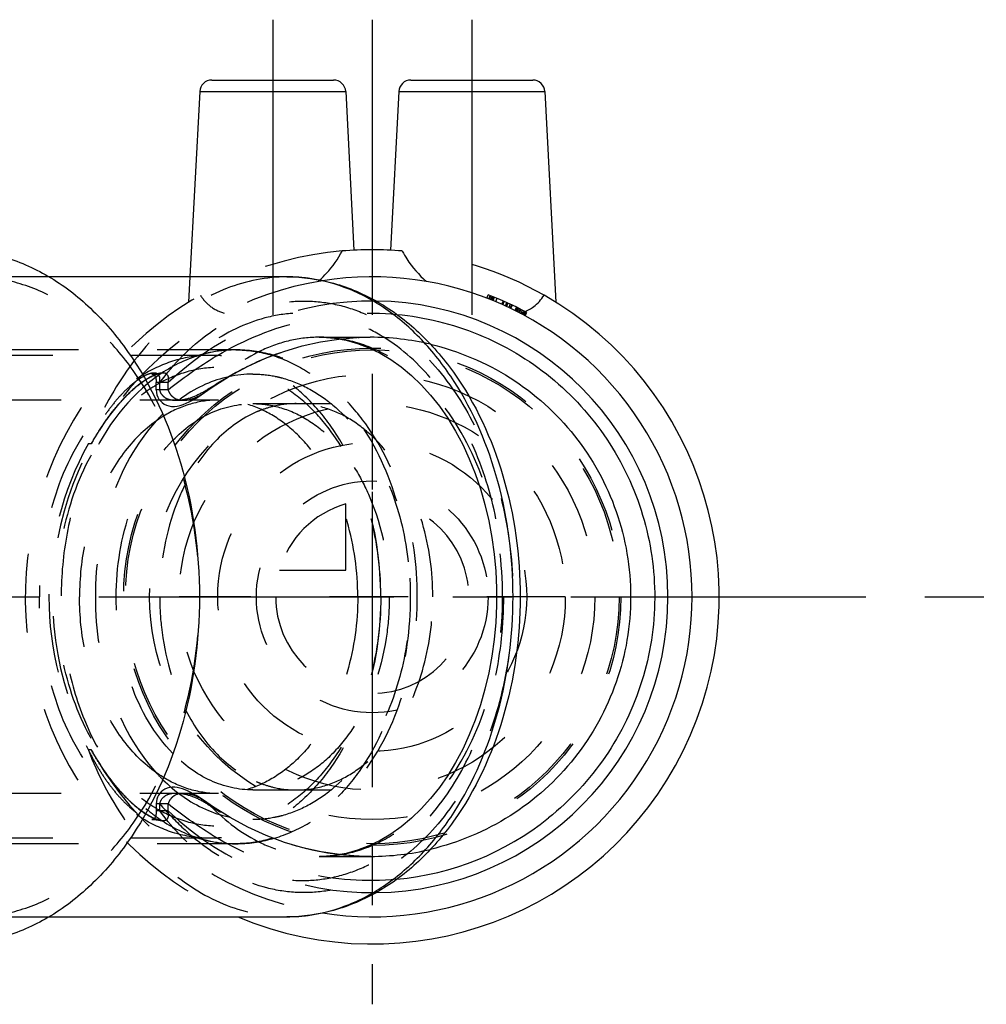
# Model space of a CAD drawing. Header units: millimetres. Extents: x 405 to 595, y 459 to 541.
# Tile 4 of 4: x 515 to 595, y 459 to 541. Entities that reach past the tile are written whole.
import ezdxf

# ---------------------------------------------------------------- set-up
doc = ezdxf.new("R2010")
doc.units = ezdxf.units.MM
doc.header["$LTSCALE"] = 65.185185
doc.linetypes.add('CENTER', pattern=[0.6, 0.375, -0.075, 0.075, -0.075])
doc.linetypes.add('HIDDEN', pattern=[0.2, 0.1, -0.1])
for name, color, linetype in [('FASEN', 7, 'CONTINUOUS'), ('KOERPER', 7, 'CONTINUOUS'), ('KONST.EL_MIT_GEO', 7, 'CONTINUOUS'), ('KURVEN', 7, 'CONTINUOUS'), ('L1', 7, 'CONTINUOUS')]:
    doc.layers.add(name, color=color, linetype=linetype)

msp = doc.modelspace()

# ---------------------------------------------------------------- linework, layer by layer
at = {"layer": 'FASEN', "color": 8, "linetype": 'HIDDEN'}
for points, knots in [([(531.113, 512.975), (530.184, 512.975), (528.284, 512.706), (525.587, 511.526), (523.124, 509.635), (520.188, 506.178), (517.641, 500.545), (516.971, 495.551), (516.971, 492.975)], [0, 0, 0, 0, 0.103456, 0.210669, 0.324498, 0.446432, 0.712953, 1, 1, 1, 1]), ([(545.255, 492.975), (545.255, 495.551), (544.584, 500.545), (542.037, 506.178), (539.101, 509.635), (536.638, 511.526), (533.942, 512.706), (532.041, 512.975), (531.113, 512.975)], [0, 0, 0, 0, 0.287047, 0.553568, 0.675502, 0.789331, 0.896544, 1, 1, 1, 1]), ([(545.255, 492.975), (545.255, 495.422), (544.617, 500.167), (542.198, 505.517), (539.409, 508.802), (537.07, 510.599), (534.506, 511.719), (531.82, 512.101), (529.134, 511.719), (526.57, 510.599), (524.231, 508.802), (521.441, 505.517), (519.022, 500.167), (518.385, 495.422), (518.385, 492.975)], [0, 0, 0, 0, 0.143524, 0.276784, 0.337751, 0.394665, 0.448272, 0.5, 0.551728, 0.605335, 0.662249, 0.723216, 0.856476, 1, 1, 1, 1]), ([(531.113, 472.975), (530.184, 472.975), (528.284, 473.244), (525.587, 474.424), (523.124, 476.315), (520.188, 479.772), (517.641, 485.405), (516.971, 490.399), (516.971, 492.975)], [0, 0, 0, 0, 0.103456, 0.210669, 0.324498, 0.446432, 0.712953, 1, 1, 1, 1]), ([(545.255, 492.975), (545.255, 490.528), (544.617, 485.783), (542.198, 480.433), (539.409, 477.148), (537.07, 475.351), (534.506, 474.231), (531.82, 473.849), (529.134, 474.231), (526.57, 475.351), (524.231, 477.148), (521.441, 480.433), (519.022, 485.783), (518.385, 490.528), (518.385, 492.975)], [0, 0, 0, 0, 0.143524, 0.276784, 0.337751, 0.394665, 0.448272, 0.5, 0.551728, 0.605335, 0.662249, 0.723216, 0.856476, 1, 1, 1, 1]), ([(545.255, 492.975), (545.255, 490.399), (544.584, 485.405), (542.037, 479.772), (539.101, 476.315), (536.638, 474.424), (533.942, 473.244), (532.041, 472.975), (531.113, 472.975)], [0, 0, 0, 0, 0.287047, 0.553568, 0.675502, 0.789331, 0.896544, 1, 1, 1, 1])]:
    msp.add_open_spline(points, degree=3, knots=knots, dxfattribs=at)
at = {"layer": 'KOERPER', "color": 2, "linetype": 'CENTER'}
for p, q in [((536.298, 540.775), (536.298, 512.509)), ((552.798, 540.775), (552.798, 512.51))]:
    msp.add_line(p, q, dxfattribs=at)
at = {"layer": 'KOERPER', "color": 8, "linetype": 'HIDDEN'}
for p, q in [((531.113, 512.975), (466.059, 512.975)), ((531.82, 509.275), (465.352, 509.275)), ((531.82, 476.675), (465.352, 476.675)), ((531.113, 472.975), (466.059, 472.975))]:
    msp.add_line(p, q, dxfattribs=at)
for points, knots in [([(531.82, 509.275), (531.034, 509.275), (529.425, 509.038), (527.948, 508.365), (527.252, 507.94)], [0, 0, 0, 0, 0.490454, 1, 1, 1, 1]), ([(543.346, 492.975), (543.346, 495.075), (542.799, 499.145), (540.723, 503.735), (538.33, 506.553), (536.323, 508.094), (534.125, 509.055), (532.577, 509.275), (531.82, 509.275)], [0, 0, 0, 0, 0.287047, 0.553568, 0.675502, 0.789331, 0.896544, 1, 1, 1, 1]), ([(527.252, 507.94), (526.179, 507.285), (524.171, 505.476), (521.985, 501.898), (520.605, 497.62), (520.294, 494.541), (520.294, 492.975)], [0, 0, 0, 0, 0.219998, 0.46313, 0.725993, 1, 1, 1, 1]), ([(527.252, 478.01), (526.179, 478.665), (524.171, 480.474), (521.985, 484.052), (520.605, 488.33), (520.294, 491.409), (520.294, 492.975)], [0, 0, 0, 0, 0.219998, 0.46313, 0.725993, 1, 1, 1, 1]), ([(543.346, 492.975), (543.346, 490.875), (542.799, 486.805), (540.723, 482.215), (538.33, 479.397), (536.323, 477.856), (534.125, 476.895), (532.577, 476.675), (531.82, 476.675)], [0, 0, 0, 0, 0.287047, 0.553568, 0.675502, 0.789331, 0.896544, 1, 1, 1, 1]), ([(531.82, 476.675), (531.034, 476.675), (529.425, 476.912), (527.948, 477.585), (527.252, 478.01)], [0, 0, 0, 0, 0.490454, 1, 1, 1, 1])]:
    msp.add_open_spline(points, degree=3, knots=knots, dxfattribs=at)
at = {"layer": 'KONST.EL_MIT_GEO', "color": 2, "linetype": 'CENTER'}
msp.add_line((544.548, 540.775), (544.548, 459.225), dxfattribs=at)
at = {"layer": 'KONST.EL_MIT_GEO', "color": 7, "linetype": 'Continuous'}
for p, q in [((531.247, 535.775), (541.349, 535.775)), ((547.747, 535.775), (557.849, 535.775)), ((530.248, 534.827), (529.443, 519.475)), ((530.248, 534.827), (542.347, 534.827)), ((542.347, 534.827), (543.036, 521.685)), ((546.748, 534.827), (546.059, 521.685)), ((546.748, 534.827), (558.847, 534.827)), ((558.847, 534.827), (559.762, 517.369)), ((537.477, 519.475), (517.778, 519.475)), ((554.044, 517.715), (554.152, 517.995)), ((554.411, 517.571), (554.523, 517.849)), ((555.803, 517.297), (555.677, 517.025)), ((556.449, 516.652), (556.583, 516.92)), ((557.211, 516.254), (557.354, 516.517)), ((517.778, 466.475), (537.477, 466.475))]:
    msp.add_line(p, q, dxfattribs=at)
at = {"layer": 'KONST.EL_MIT_GEO', "color": 8, "linetype": 'HIDDEN'}
for p, q in [((517.778, 519.475), (511.49, 519.475)), ((529.443, 519.475), (529.333, 517.369)), ((554.217, 517.648), (554.327, 517.927)), ((554.256, 517.632), (554.366, 517.912)), ((554.387, 517.581), (554.498, 517.859)), ((554.472, 517.546), (554.584, 517.825)), ((554.558, 517.511), (554.672, 517.789)), ((554.776, 517.422), (554.892, 517.698)), ((555.401, 517.479), (555.279, 517.205)), ((555.289, 517.201), (555.41, 517.475)), ((555.364, 517.167), (555.486, 517.441)), ((555.587, 517.066), (555.712, 517.339)), ((555.615, 517.053), (555.74, 517.326)), ((555.985, 517.212), (555.857, 516.941)), ((555.982, 516.881), (556.112, 517.152)), ((556.006, 516.87), (556.136, 517.14)), ((556.035, 516.856), (556.165, 517.126)), ((556.381, 516.686), (556.515, 516.955)), ((556.408, 516.673), (556.543, 516.941)), ((556.499, 516.627), (556.634, 516.895)), ((556.509, 516.622), (556.644, 516.89)), ((556.561, 516.596), (556.697, 516.863)), ((556.667, 516.541), (556.804, 516.808)), ((556.681, 516.534), (556.819, 516.801)), ((556.743, 516.502), (556.881, 516.768)), ((556.861, 516.441), (557, 516.706)), ((557.002, 516.366), (557.143, 516.631)), ((557.036, 516.348), (557.177, 516.613)), ((557.047, 516.342), (557.188, 516.607)), ((557.128, 516.299), (557.27, 516.563)), ((540.16, 514.475), (544.386, 514.475)), ((533.234, 513.425), (500.408, 513.425)), ((531.696, 512.952), (531.734, 512.974)), ((526.327, 511.421), (526.321, 511.421)), ((526.339, 511.421), (526.332, 511.421)), ((526.352, 511.421), (526.345, 511.421)), ((526.366, 511.421), (526.359, 511.421)), ((526.382, 511.422), (526.374, 511.421)), ((526.45, 511.424), (526.423, 511.423)), ((526.479, 511.425), (526.45, 511.424)), ((526.508, 511.427), (526.489, 511.426)), ((526.537, 511.429), (526.508, 511.427)), ((526.566, 511.43), (526.537, 511.429)), ((526.595, 511.432), (526.566, 511.43)), ((526.626, 511.435), (526.595, 511.432)), ((526.658, 511.437), (526.626, 511.435)), ((526.682, 511.439), (526.658, 511.437)), ((526.706, 511.441), (526.682, 511.439)), ((526.731, 511.444), (526.706, 511.441)), ((526.757, 511.446), (526.731, 511.444)), ((526.783, 511.449), (526.757, 511.446)), ((525.151, 510.491), (525.184, 510.518)), ((525.184, 510.518), (525.218, 510.544)), ((525.218, 510.544), (525.251, 510.57)), ((525.251, 510.57), (525.284, 510.596)), ((525.284, 510.596), (525.317, 510.622)), ((525.317, 510.622), (525.35, 510.647)), ((525.35, 510.647), (525.384, 510.672)), ((525.384, 510.672), (525.416, 510.696)), ((525.416, 510.696), (525.449, 510.72)), ((525.449, 510.72), (525.482, 510.744)), ((525.482, 510.744), (525.515, 510.767)), ((525.515, 510.767), (525.548, 510.791)), ((525.548, 510.791), (525.58, 510.813)), ((525.58, 510.813), (525.613, 510.836)), ((525.613, 510.836), (525.645, 510.858)), ((525.645, 510.858), (525.678, 510.88)), ((525.678, 510.88), (525.71, 510.902)), ((525.71, 510.902), (525.742, 510.923)), ((525.742, 510.923), (525.774, 510.944)), ((525.774, 510.944), (525.806, 510.964)), ((525.806, 510.964), (525.838, 510.985)), ((525.838, 510.985), (525.87, 511.005)), ((525.87, 511.005), (525.901, 511.024)), ((525.901, 511.024), (525.933, 511.044)), ((525.933, 511.044), (525.965, 511.063)), ((525.965, 511.063), (525.996, 511.081)), ((525.996, 511.081), (526.028, 511.1)), ((526.028, 511.1), (526.059, 511.118)), ((526.059, 511.118), (526.09, 511.136)), ((526.09, 511.136), (526.122, 511.153)), ((526.122, 511.153), (526.153, 511.17)), ((526.153, 511.17), (526.184, 511.187)), ((526.184, 511.187), (526.215, 511.203)), ((526.215, 511.203), (526.246, 511.219)), ((526.246, 511.219), (526.276, 511.235)), ((526.276, 511.235), (526.307, 511.25)), ((526.648, 510.132), (526.648, 510.738)), ((527.648, 510.714), (526.648, 510.714)), ((526.941, 510.132), (526.941, 510.714)), ((527.648, 510.132), (527.648, 510.714)), ((524.24, 509.674), (524.292, 509.725)), ((524.292, 509.725), (524.345, 509.776)), ((524.345, 509.776), (524.397, 509.827)), ((524.397, 509.827), (524.449, 509.876)), ((524.449, 509.876), (524.501, 509.925)), ((524.501, 509.925), (524.553, 509.974)), ((524.553, 509.974), (524.605, 510.022)), ((524.605, 510.022), (524.657, 510.069)), ((524.657, 510.069), (524.709, 510.116)), ((524.709, 510.116), (524.761, 510.162)), ((524.761, 510.162), (524.812, 510.207)), ((524.812, 510.207), (524.864, 510.252)), ((524.864, 510.252), (524.915, 510.296)), ((524.915, 510.296), (524.966, 510.339)), ((524.966, 510.339), (525.016, 510.381)), ((525.016, 510.381), (525.05, 510.409)), ((525.05, 510.409), (525.084, 510.437)), ((525.084, 510.437), (525.117, 510.464)), ((525.117, 510.464), (525.151, 510.491)), ((527.648, 510.132), (526.648, 510.132)), ((523.462, 508.836), (523.516, 508.898)), ((523.516, 508.898), (523.569, 508.959)), ((523.569, 508.959), (523.623, 509.02)), ((523.623, 509.02), (523.658, 509.06)), ((523.658, 509.06), (523.712, 509.119)), ((523.712, 509.119), (523.765, 509.178)), ((523.765, 509.178), (523.819, 509.236)), ((523.819, 509.236), (523.872, 509.294)), ((523.872, 509.294), (523.925, 509.35)), ((523.925, 509.35), (523.978, 509.406)), ((523.978, 509.406), (524.031, 509.461)), ((524.031, 509.461), (524.083, 509.515)), ((524.083, 509.515), (524.136, 509.569)), ((524.136, 509.569), (524.188, 509.622)), ((524.188, 509.622), (524.24, 509.674)), ((534.648, 508.975), (544.548, 508.975)), ((522.819, 508.041), (522.872, 508.111)), ((522.872, 508.111), (522.926, 508.18)), ((522.926, 508.18), (522.979, 508.248)), ((522.979, 508.248), (523.033, 508.316)), ((523.033, 508.316), (523.087, 508.384)), ((523.087, 508.384), (523.14, 508.45)), ((523.14, 508.45), (523.194, 508.516)), ((523.194, 508.516), (523.247, 508.582)), ((523.247, 508.582), (523.301, 508.646)), ((523.301, 508.646), (523.355, 508.71)), ((523.355, 508.71), (523.408, 508.773)), ((523.408, 508.773), (523.462, 508.836)), ((522.221, 507.206), (522.277, 507.288)), ((522.277, 507.288), (522.332, 507.368)), ((522.332, 507.368), (522.387, 507.447)), ((522.387, 507.447), (522.441, 507.525)), ((522.441, 507.525), (522.496, 507.602)), ((522.496, 507.602), (522.55, 507.678)), ((522.55, 507.678), (522.604, 507.752)), ((522.604, 507.752), (522.658, 507.826)), ((522.658, 507.826), (522.712, 507.898)), ((522.712, 507.898), (522.765, 507.97)), ((522.765, 507.97), (522.819, 508.041)), ((521.713, 506.412), (521.768, 506.501)), ((521.768, 506.501), (521.824, 506.592)), ((521.824, 506.592), (521.88, 506.682)), ((521.88, 506.682), (521.937, 506.773)), ((521.937, 506.773), (521.994, 506.862)), ((521.994, 506.862), (522.051, 506.95)), ((522.051, 506.95), (522.108, 507.037)), ((522.108, 507.037), (522.165, 507.122)), ((522.165, 507.122), (522.221, 507.206)), ((521.283, 505.665), (521.334, 505.756)), ((521.334, 505.756), (521.375, 505.831)), ((521.375, 505.831), (521.418, 505.908)), ((521.418, 505.908), (521.463, 505.986)), ((521.463, 505.986), (521.509, 506.067)), ((521.509, 506.067), (521.558, 506.15)), ((521.558, 506.15), (521.608, 506.236)), ((521.608, 506.236), (521.66, 506.323)), ((521.66, 506.323), (521.713, 506.412)), ((521.38, 480.111), (521.336, 480.191)), ((521.424, 480.033), (521.38, 480.111)), ((521.469, 479.954), (521.424, 480.033)), ((521.514, 479.875), (521.469, 479.954)), ((521.559, 479.797), (521.514, 479.875)), ((521.605, 479.72), (521.559, 479.797)), ((521.65, 479.643), (521.605, 479.72)), ((521.696, 479.566), (521.65, 479.643)), ((521.742, 479.491), (521.696, 479.566)), ((521.788, 479.416), (521.742, 479.491)), ((521.834, 479.341), (521.788, 479.416)), ((521.88, 479.268), (521.834, 479.341)), ((521.926, 479.195), (521.88, 479.268)), ((521.972, 479.122), (521.926, 479.195)), ((522.019, 479.05), (521.972, 479.122)), ((522.065, 478.979), (522.019, 479.05)), ((522.127, 478.885), (522.065, 478.979)), ((522.188, 478.793), (522.127, 478.885)), ((522.25, 478.701), (522.188, 478.793)), ((522.312, 478.611), (522.25, 478.701)), ((522.358, 478.543), (522.312, 478.611)), ((522.405, 478.477), (522.358, 478.543)), ((522.451, 478.411), (522.405, 478.477)), ((522.497, 478.346), (522.451, 478.411)), ((522.544, 478.281), (522.497, 478.346)), ((522.59, 478.217), (522.544, 478.281)), ((522.637, 478.153), (522.59, 478.217)), ((522.683, 478.09), (522.637, 478.153)), ((522.745, 478.007), (522.683, 478.09)), ((522.807, 477.924), (522.745, 478.007)), ((522.869, 477.843), (522.807, 477.924)), ((522.931, 477.763), (522.869, 477.843)), ((522.993, 477.684), (522.931, 477.763)), ((523.04, 477.625), (522.993, 477.684)), ((523.086, 477.567), (523.04, 477.625)), ((523.132, 477.509), (523.086, 477.567)), ((523.179, 477.452), (523.132, 477.509)), ((523.225, 477.395), (523.179, 477.452)), ((523.271, 477.339), (523.225, 477.395)), ((523.318, 477.284), (523.271, 477.339)), ((523.364, 477.229), (523.318, 477.284)), ((523.41, 477.174), (523.364, 477.229)), ((523.457, 477.12), (523.41, 477.174)), ((523.503, 477.066), (523.457, 477.12)), ((523.549, 477.013), (523.503, 477.066)), ((523.596, 476.961), (523.549, 477.013)), ((523.642, 476.908), (523.596, 476.961)), ((523.688, 476.857), (523.642, 476.908)), ((523.735, 476.806), (523.688, 476.857)), ((523.781, 476.755), (523.735, 476.806)), ((523.827, 476.705), (523.781, 476.755)), ((523.873, 476.655), (523.827, 476.705)), ((523.919, 476.607), (523.873, 476.655)), ((523.965, 476.558), (523.919, 476.607)), ((524.01, 476.51), (523.965, 476.558)), ((524.056, 476.463), (524.01, 476.51)), ((524.101, 476.416), (524.056, 476.463)), ((524.147, 476.37), (524.101, 476.416)), ((524.192, 476.324), (524.147, 476.37)), ((524.238, 476.279), (524.192, 476.324)), ((524.283, 476.234), (524.238, 476.279)), ((534.648, 476.975), (544.539, 476.975)), ((524.328, 476.19), (524.283, 476.234)), ((524.374, 476.146), (524.328, 476.19)), ((524.419, 476.103), (524.374, 476.146)), ((524.464, 476.059), (524.419, 476.103)), ((524.509, 476.017), (524.464, 476.059)), ((524.555, 475.975), (524.509, 476.017)), ((524.6, 475.933), (524.555, 475.975)), ((524.645, 475.892), (524.6, 475.933)), ((524.69, 475.851), (524.645, 475.892)), ((524.735, 475.811), (524.69, 475.851)), ((524.78, 475.771), (524.735, 475.811)), ((524.825, 475.732), (524.78, 475.771)), ((524.869, 475.693), (524.825, 475.732)), ((524.914, 475.655), (524.869, 475.693)), ((524.958, 475.618), (524.914, 475.655)), ((525.002, 475.581), (524.958, 475.618)), ((525.046, 475.544), (525.002, 475.581)), ((525.09, 475.508), (525.046, 475.544)), ((525.134, 475.472), (525.09, 475.508)), ((525.178, 475.437), (525.134, 475.472)), ((525.221, 475.403), (525.178, 475.437)), ((527.648, 475.818), (526.648, 475.818)), ((526.941, 475.236), (526.941, 475.818)), ((527.648, 475.236), (527.648, 475.818)), ((525.265, 475.369), (525.221, 475.403)), ((525.308, 475.336), (525.265, 475.369)), ((525.337, 475.314), (525.308, 475.336)), ((525.366, 475.292), (525.337, 475.314)), ((525.395, 475.27), (525.366, 475.292)), ((525.466, 475.218), (525.437, 475.239)), ((525.495, 475.197), (525.466, 475.218)), ((525.523, 475.177), (525.495, 475.197)), ((525.551, 475.157), (525.523, 475.177)), ((525.58, 475.137), (525.551, 475.157)), ((525.608, 475.117), (525.58, 475.137)), ((525.637, 475.098), (525.608, 475.117)), ((525.665, 475.079), (525.637, 475.098)), ((525.693, 475.06), (525.665, 475.079)), ((525.721, 475.041), (525.693, 475.06)), ((525.749, 475.022), (525.721, 475.041)), ((525.777, 475.004), (525.749, 475.022)), ((525.805, 474.986), (525.777, 475.004)), ((525.833, 474.969), (525.805, 474.986)), ((525.861, 474.951), (525.833, 474.969)), ((525.888, 474.934), (525.861, 474.951)), ((525.916, 474.917), (525.888, 474.934)), ((525.943, 474.9), (525.916, 474.917)), ((525.971, 474.884), (525.943, 474.9)), ((525.999, 474.867), (525.971, 474.884)), ((526.026, 474.851), (525.999, 474.867)), ((526.053, 474.836), (526.026, 474.851)), ((526.081, 474.82), (526.053, 474.836)), ((526.108, 474.805), (526.081, 474.82)), ((526.135, 474.789), (526.108, 474.805)), ((526.163, 474.775), (526.135, 474.789)), ((526.19, 474.76), (526.163, 474.775)), ((526.217, 474.746), (526.19, 474.76)), ((526.244, 474.732), (526.217, 474.746)), ((526.27, 474.718), (526.244, 474.732)), ((526.297, 474.705), (526.27, 474.718)), ((526.324, 474.692), (526.297, 474.705)), ((526.35, 474.679), (526.324, 474.692)), ((526.377, 474.666), (526.35, 474.679)), ((526.403, 474.654), (526.377, 474.666)), ((526.429, 474.642), (526.403, 474.654)), ((526.455, 474.631), (526.429, 474.642)), ((526.481, 474.619), (526.455, 474.631)), ((527.648, 475.236), (526.648, 475.236)), ((526.333, 474.53), (526.339, 474.53)), ((526.346, 474.53), (526.353, 474.529)), ((526.36, 474.529), (526.367, 474.529)), ((526.374, 474.529), (526.382, 474.529)), ((526.39, 474.529), (526.398, 474.528)), ((526.406, 474.528), (526.432, 474.527)), ((526.432, 474.527), (526.458, 474.526)), ((526.458, 474.526), (526.486, 474.525)), ((526.507, 474.608), (526.481, 474.619)), ((526.486, 474.525), (526.514, 474.523)), ((526.514, 474.523), (526.543, 474.521)), ((526.543, 474.521), (526.573, 474.52)), ((526.573, 474.52), (526.603, 474.518)), ((526.603, 474.518), (526.632, 474.515)), ((526.632, 474.515), (526.661, 474.513)), ((526.661, 474.513), (526.691, 474.511)), ((526.691, 474.511), (526.711, 474.509)), ((526.711, 474.509), (526.732, 474.507)), ((526.732, 474.507), (526.754, 474.504)), ((526.754, 474.504), (526.776, 474.502)), ((531.762, 472.959), (531.696, 472.998)), ((533.234, 472.525), (500.408, 472.525)), ((540.16, 471.475), (540.164, 471.475)), ((540.174, 471.475), (544.434, 471.475)), ((511.49, 466.475), (517.778, 466.475))]:
    msp.add_line(p, q, dxfattribs=at)
for points in [[(530.641, 509.885), (531.28, 510.327), (532.73, 511.24), (534.209, 512.042), (535.713, 512.73), (537.23, 513.3), (538.75, 513.754), (540.269, 514.094), (541.781, 514.324), (543.278, 514.449), (544.386, 514.475)], [(540.165, 514.475), (540.425, 514.472), (541.407, 514.397), (542.379, 514.227), (543.335, 513.963), (544.275, 513.608), (545.194, 513.163), (546.088, 512.632), (546.958, 512.015), (547.799, 511.316), (548.606, 510.539), (549.378, 509.685), (550.112, 508.757), (550.802, 507.762), (551.447, 506.703), (552.043, 505.584), (552.587, 504.41), (553.078, 503.187), (553.513, 501.919), (553.889, 500.612), (554.206, 499.271), (554.461, 497.901), (554.654, 496.509), (554.783, 495.102), (554.848, 493.684), (554.848, 492.264), (554.783, 490.846), (554.654, 489.439), (554.461, 488.047), (554.205, 486.677), (553.888, 485.336), (553.512, 484.029), (553.077, 482.761), (552.586, 481.538), (552.042, 480.364), (551.446, 479.245), (550.801, 478.186), (550.11, 477.191), (549.377, 476.264), (548.605, 475.41), (547.797, 474.632), (546.956, 473.933), (546.087, 473.317), (545.192, 472.786), (544.274, 472.342), (543.334, 471.986), (542.377, 471.722), (541.406, 471.552), (540.424, 471.478), (540.164, 471.475)], [(526.297, 511.421), (526.295, 511.421), (526.294, 511.421), (526.293, 511.421), (526.293, 511.421), (526.295, 511.421), (526.297, 511.421), (526.301, 511.42), (526.307, 511.42), (526.314, 511.418), (526.324, 511.417), (526.335, 511.414), (526.349, 511.41), (526.364, 511.406), (526.381, 511.399), (526.4, 511.391), (526.42, 511.38), (526.441, 511.368), (526.462, 511.352), (526.482, 511.334), (526.502, 511.313), (526.521, 511.289), (526.539, 511.263), (526.555, 511.234), (526.569, 511.204), (526.583, 511.173), (526.594, 511.14), (526.605, 511.106), (526.614, 511.07), (526.622, 511.035), (526.629, 510.998), (526.634, 510.962), (526.639, 510.925), (526.642, 510.887), (526.645, 510.85), (526.646, 510.813), (526.648, 510.775), (526.648, 510.738)], [(526.316, 511.421), (526.311, 511.421), (526.307, 511.421), (526.303, 511.421), (526.3, 511.421), (526.299, 511.421)], [(526.307, 511.25), (526.338, 511.265), (526.353, 511.273), (526.368, 511.28), (526.383, 511.287), (526.399, 511.294), (526.414, 511.301), (526.429, 511.308), (526.444, 511.315), (526.459, 511.321), (526.474, 511.328), (526.489, 511.334), (526.504, 511.341), (526.519, 511.347), (526.534, 511.353), (526.549, 511.359), (526.563, 511.365), (526.578, 511.371), (526.592, 511.376), (526.607, 511.382), (526.621, 511.387), (526.635, 511.392), (526.65, 511.397), (526.664, 511.403), (526.679, 511.408), (526.693, 511.412), (526.707, 511.417), (526.722, 511.422), (526.736, 511.426), (526.75, 511.431), (526.763, 511.435), (526.777, 511.439), (526.79, 511.442), (526.803, 511.446), (526.815, 511.449), (526.827, 511.452), (526.838, 511.455), (526.849, 511.457), (526.856, 511.459), (526.859, 511.459)], [(526.423, 511.423), (526.398, 511.422), (526.389, 511.422)], [(526.86, 511.459), (526.861, 511.46), (526.858, 511.459), (526.851, 511.458), (526.842, 511.457), (526.831, 511.455), (526.82, 511.454), (526.808, 511.452), (526.796, 511.451), (526.783, 511.449)], [(526.648, 510.132), (526.666, 509.896), (526.711, 509.693), (526.778, 509.518), (526.873, 509.35), (526.995, 509.196), (527.133, 509.062), (527.301, 508.94), (527.493, 508.845), (527.702, 508.783), (527.927, 508.75), (528.155, 508.748), (528.384, 508.774), (528.621, 508.825), (528.869, 508.901), (529.126, 509.001), (529.391, 509.123), (529.665, 509.266), (529.95, 509.43), (530.249, 509.618), (530.562, 509.829), (530.636, 509.881)], [(521.336, 480.191), (521.292, 480.27), (521.283, 480.285)], [(530.641, 476.065), (530.509, 476.157), (530.227, 476.346), (529.961, 476.513), (529.708, 476.66), (529.473, 476.786), (529.253, 476.893), (529.038, 476.986), (528.822, 477.065), (528.607, 477.129), (528.393, 477.175), (528.183, 477.2), (527.975, 477.203), (527.764, 477.179), (527.559, 477.128), (527.372, 477.05), (527.201, 476.943), (527.056, 476.819), (526.937, 476.688), (526.834, 476.539), (526.754, 476.377), (526.697, 476.208), (526.66, 476.011), (526.648, 475.818)], [(526.648, 475.818), (526.648, 475.224), (526.648, 475.188), (526.647, 475.151), (526.645, 475.115), (526.643, 475.079), (526.64, 475.044), (526.637, 475.009), (526.632, 474.975), (526.627, 474.941), (526.621, 474.908), (526.613, 474.876), (526.605, 474.844), (526.596, 474.814), (526.585, 474.784), (526.574, 474.755), (526.561, 474.728), (526.548, 474.702), (526.533, 474.677), (526.516, 474.654), (526.499, 474.633), (526.481, 474.615), (526.463, 474.598), (526.444, 474.584), (526.425, 474.572), (526.407, 474.562), (526.389, 474.554), (526.372, 474.547), (526.357, 474.542), (526.343, 474.538), (526.331, 474.535), (526.32, 474.533), (526.312, 474.531), (526.306, 474.53), (526.301, 474.53), (526.298, 474.529), (526.296, 474.529), (526.295, 474.529), (526.296, 474.529)], [(544.434, 471.475), (543.321, 471.499), (541.823, 471.621), (540.311, 471.848), (538.792, 472.185), (537.271, 472.636), (535.753, 473.203), (534.249, 473.888), (532.768, 474.688), (531.317, 475.598), (530.641, 476.065)], [(525.437, 475.239), (525.409, 475.26), (525.395, 475.27)], [(526.296, 474.529), (526.297, 474.529), (526.299, 474.529), (526.301, 474.529), (526.304, 474.529), (526.308, 474.53), (526.312, 474.53), (526.317, 474.53), (526.322, 474.53), (526.327, 474.53)], [(526.86, 474.491), (526.859, 474.491), (526.854, 474.492), (526.846, 474.494), (526.836, 474.496), (526.826, 474.498), (526.815, 474.501), (526.804, 474.504), (526.794, 474.507), (526.783, 474.51), (526.773, 474.513), (526.762, 474.516), (526.752, 474.519), (526.741, 474.522), (526.73, 474.525), (526.719, 474.529), (526.707, 474.533), (526.695, 474.537), (526.683, 474.541), (526.67, 474.545), (526.658, 474.55), (526.645, 474.554), (526.633, 474.559), (526.621, 474.563), (526.608, 474.568), (526.596, 474.573), (526.583, 474.578), (526.57, 474.583), (526.558, 474.588), (526.545, 474.593), (526.532, 474.598), (526.52, 474.603), (526.507, 474.608)], [(526.776, 474.502), (526.798, 474.499), (526.809, 474.498), (526.819, 474.497), (526.829, 474.495), (526.838, 474.494), (526.847, 474.493), (526.853, 474.492), (526.858, 474.491), (526.86, 474.491)]]:
    msp.add_lwpolyline(points, dxfattribs=at)
for radius in [20.6, 20.45, 18.45, 16]:
    msp.add_circle((544.548, 492.975), radius, dxfattribs=at)
at = {"layer": 'KONST.EL_MIT_GEO', "color": 7, "linetype": 'Continuous'}
for centre, radius, start, end in [((531.247, 534.775), 1, 90, 177), ((541.349, 534.775), 1, 3, 90), ((547.747, 534.775), 1, 90, 177), ((557.849, 534.775), 1, 3, 90), ((544.548, 492.975), 28.75, 85.0361, 94.9639), ((537.476, 506.208), 13.267, 85.75943, 89.99643), ((544.548, 492.975), 26.5, 261.07545, 98.92505), ((537.47, 506.119), 13.356, 83.62188, 85.7605), ((537.463, 506.06), 13.416, 82.34245, 83.62234), ((544.548, 492.975), 28.75, 247.19366, 60.31968), ((544.548, 492.975), 26.8, 61.45411, 69), ((544.548, 492.975), 24.5, 270.72634, 89.27322), ((555.88, 519.803), 3.462, 292.38269, 294.65253), ((555.906, 519.745), 3.399, 294.65333, 296.83138), ((555.931, 519.695), 3.343, 296.83187, 298.99854), ((544.39, 493.103), 23.625, 275.3609, 308.66334), ((537.476, 479.742), 13.267, 270.00357, 274.23896), ((537.47, 479.831), 13.356, 274.2379, 276.37955), ((537.463, 479.89), 13.416, 276.37909, 277.65081)]:
    msp.add_arc(centre, radius, start, end, dxfattribs=at)
at = {"layer": 'KONST.EL_MIT_GEO', "color": 8, "linetype": 'HIDDEN'}
for centre, radius, start, end in [((544.548, 492.975), 28.75, 94.9639, 247.19366), ((544.548, 492.975), 28.75, 60.31968, 85.0361), ((544.548, 492.975), 26.5, 98.92505, 261.07545), ((533.165, 526.819), 10.358, 311.76951, 312.68941), ((544.548, 492.975), 24.5, 89.27322, 133.61232), ((555.77, 520.107), 3.785, 285.95261, 287.15318), ((555.802, 520.004), 3.678, 287.14405, 290.27829), ((555.847, 519.883), 3.549, 290.28465, 292.38118), ((544.347, 492.581), 21.894, 76.73356, 89.8973), ((533.348, 502.6), 10.837, 105.2486, 106.69102), ((533.298, 502.785), 10.646, 101.49914, 105.25454), ((533.242, 503.068), 10.357, 90.04459, 101.50666), ((546.112, 488.405), 28.467, 120.42632, 121.40939), ((527.742, 513.959), 5, 305.43855, 313.06148), ((538.259, 500.848), 8.127, 90.06063, 102.87167), ((537.374, 497.784), 14.505, 134.64328, 137.72164), ((538.512, 500.021), 8.994, 112.55244, 113.25676), ((538.753, 496.174), 19.88, 147.77301, 149.14719), ((544.001, 492.975), 26.246, 151.08709, 208.91291), ((539.457, 495.756), 20.699, 149.15229, 151.39906), ((539.457, 490.194), 20.699, 208.60094, 210.84697), ((537.374, 488.166), 14.505, 222.27836, 225.35672), ((538.512, 485.929), 8.994, 246.74324, 247.44756), ((538.259, 485.102), 8.127, 257.12833, 269.93937), ((527.742, 471.992), 4.999, 46.938, 54.56175), ((544.548, 492.975), 24.5, 226.38768, 270.72634), ((546.114, 497.548), 28.47, 238.54676, 239.57443), ((533.348, 483.35), 10.837, 253.30898, 254.7514), ((533.298, 483.165), 10.646, 254.74546, 258.50086), ((533.242, 482.882), 10.357, 258.49334, 269.95541), ((544.347, 493.367), 21.892, 270.226, 283.26824)]:
    msp.add_arc(centre, radius, start, end, dxfattribs=at)
at = {"layer": 'KONST.EL_MIT_GEO', "color": 7, "linetype": 'Continuous'}
for points, knots in [([(509.899, 521.725), (511.234, 521.725), (513.966, 521.338), (517.843, 519.643), (521.383, 516.923), (525.604, 511.954), (529.264, 503.852), (530.729, 492.975), (529.264, 482.098), (525.604, 473.996), (521.383, 469.027), (517.843, 466.307), (513.966, 464.612), (511.234, 464.225), (509.899, 464.225)], [0, 0, 0, 0, 0.051729, 0.105334, 0.162249, 0.223216, 0.356476, 0.5, 0.643524, 0.776784, 0.837751, 0.894666, 0.948271, 1, 1, 1, 1]), ([(540.188, 519.205), (540.386, 519.388), (541.109, 520.108), (541.715, 520.95), (542.06, 521.617)], [0, 0, 0, 0, 0.264091, 1, 1, 1, 1]), ([(547.035, 521.617), (547.153, 521.391), (547.694, 520.459), (548.418, 519.64), (549.03, 519.093)], [0, 0, 0, 0, 0.237117, 1, 1, 1, 1]), ([(537.477, 519.475), (538.778, 519.475), (541.427, 519.106), (545.166, 517.499), (548.542, 514.947), (552.498, 510.354), (555.906, 502.924), (557.263, 492.975), (555.906, 483.025), (552.498, 475.595), (548.542, 471.003), (545.166, 468.451), (541.427, 466.844), (538.778, 466.475), (537.477, 466.475)], [0, 0, 0, 0, 0.054062, 0.109453, 0.167296, 0.228314, 0.359695, 0.500004, 0.640312, 0.77169, 0.832706, 0.890548, 0.945938, 1, 1, 1, 1]), ([(539.249, 466.594), (540.409, 466.75), (542.75, 467.386), (546.002, 469.207), (548.945, 471.828), (552.423, 476.378), (555.422, 483.513), (556.624, 492.974), (555.423, 502.435), (552.424, 509.571), (548.947, 514.121), (546.003, 516.742), (542.751, 518.563), (540.411, 519.2), (539.251, 519.356)], [0, 0, 0, 0, 0.051762, 0.105901, 0.163443, 0.22483, 0.357883, 0.499995, 0.642108, 0.775164, 0.836554, 0.894097, 0.948237, 1, 1, 1, 1]), ([(557.552, 516.771), (557.682, 516.843), (558.164, 517.154), (558.558, 517.594), (558.784, 517.953)], [0, 0, 0, 0, 0.259337, 1, 1, 1, 1]), ([(546.599, 516.369), (548.905, 516.151), (553.479, 515.029), (559.534, 511.43), (564.279, 506.216), (567.289, 499.843), (568.302, 492.867), (567.225, 485.9), (564.161, 479.557), (560.957, 476.103), (559.15, 474.656)], [0, 0, 0, 0, 0.125007, 0.250009, 0.375008, 0.500007, 0.625004, 0.750002, 0.875, 1, 1, 1, 1]), ([(549.372, 513.891), (551.696, 513.341), (556.198, 511.451), (561.621, 506.571), (565.145, 500.174), (566.364, 492.975), (565.145, 485.776), (561.622, 479.38), (556.198, 474.5), (551.697, 472.609), (549.372, 472.059)], [0, 0, 0, 0, 0.125004, 0.250004, 0.375002, 0.5, 0.624998, 0.749996, 0.874996, 1, 1, 1, 1])]:
    msp.add_open_spline(points, degree=3, knots=knots, dxfattribs=at)
at = {"layer": 'KONST.EL_MIT_GEO', "color": 8, "linetype": 'HIDDEN'}
for points, knots in [([(511.49, 466.475), (512.721, 466.475), (515.239, 466.832), (518.812, 468.394), (522.075, 470.901), (525.966, 475.481), (529.34, 482.949), (530.69, 492.975), (529.34, 503.001), (525.966, 510.469), (522.075, 515.049), (518.812, 517.556), (515.239, 519.118), (512.721, 519.475), (511.49, 519.475)], [0, 0, 0, 0, 0.051729, 0.105334, 0.162249, 0.223216, 0.356476, 0.5, 0.643524, 0.776784, 0.837751, 0.894666, 0.948271, 1, 1, 1, 1]), ([(537.477, 519.475), (535.794, 519.475), (532.29, 518.784), (527.592, 515.863), (523.674, 511.361), (521.797, 507.664), (521.026, 505.665)], [0, 0, 0, 0, 0.22202, 0.458318, 0.717336, 1, 1, 1, 1]), ([(530.312, 517.953), (530.527, 517.612), (531.091, 516.966), (531.866, 516.586), (532.285, 516.467)], [0, 0, 0, 0, 0.480919, 1, 1, 1, 1]), ([(526.941, 510.714), (528.095, 512.269), (530.709, 514.976), (534.889, 517.033), (538.321, 517.55), (540.877, 517.402), (543.387, 516.726), (546.664, 515.114), (550.361, 511.798), (553.663, 506.414), (555.745, 499.97), (556.455, 492.975), (555.745, 485.98), (553.663, 479.536), (550.361, 474.152), (546.664, 470.836), (543.387, 469.224), (540.877, 468.548), (538.321, 468.4), (534.889, 468.917), (530.709, 470.974), (528.095, 473.681), (526.941, 475.236)], [0, 0, 0, 0, 0.061554, 0.117498, 0.144371, 0.171118, 0.198297, 0.226406, 0.286569, 0.353078, 0.425009, 0.5, 0.574991, 0.646922, 0.713431, 0.773594, 0.801703, 0.828882, 0.855629, 0.882502, 0.938446, 1, 1, 1, 1]), ([(526.941, 475.818), (527.57, 475.114), (528.846, 473.766), (531.592, 471.502), (534.741, 469.944), (538.053, 469.412), (540.525, 469.522), (542.956, 470.141), (546.136, 471.656), (549.734, 474.819), (552.952, 479.996), (554.983, 486.214), (555.676, 492.975), (554.983, 499.736), (552.952, 505.954), (549.734, 511.131), (546.136, 514.294), (542.956, 515.809), (540.525, 516.428), (538.053, 516.538), (534.741, 516.006), (531.592, 514.448), (528.846, 512.184), (527.57, 510.836), (526.941, 510.132)], [0, 0, 0, 0, 0.0311, 0.061026, 0.117096, 0.144054, 0.170858, 0.198058, 0.22616, 0.286281, 0.352801, 0.424838, 0.5, 0.575161, 0.647198, 0.713719, 0.77384, 0.801941, 0.829142, 0.855946, 0.882904, 0.938974, 0.9689, 1, 1, 1, 1]), ([(531.734, 512.974), (533.955, 514.274), (538.799, 516.257), (544.038, 516.611), (546.599, 516.369)], [0, 0, 0, 0, 0.500046, 1, 1, 1, 1]), ([(540.161, 514.475), (539.344, 514.475), (537.689, 514.282), (534.474, 513.149), (532.376, 511.543), (531.156, 510.306)], [0, 0, 0, 0, 0.241295, 0.486889, 1, 1, 1, 1]), ([(531.156, 510.306), (532.133, 510.944), (534.157, 512.124), (538.483, 513.901), (542.012, 514.474), (544.342, 514.475)], [0, 0, 0, 0, 0.250129, 0.500504, 1, 1, 1, 1]), ([(540.164, 471.475), (541.155, 471.475), (543.186, 471.761), (546.074, 473.018), (548.719, 475.043), (551.882, 478.755), (554.629, 484.822), (555.729, 492.974), (554.629, 501.126), (551.882, 507.193), (548.72, 510.906), (546.075, 512.931), (543.187, 514.188), (541.156, 514.475), (540.165, 514.475)], [0, 0, 0, 0, 0.051361, 0.104763, 0.161585, 0.222552, 0.356043, 0.499995, 0.643948, 0.777443, 0.838412, 0.895235, 0.948638, 1, 1, 1, 1]), ([(530.235, 512.98), (529.855, 512.866), (528.312, 512.311), (526.897, 511.423), (525.94, 510.633)], [0, 0, 0, 0, 0.242238, 1, 1, 1, 1]), ([(533.234, 513.425), (534.183, 513.425), (536.127, 513.149), (538.884, 511.944), (541.402, 510.01), (544.404, 506.475), (547.008, 500.712), (548.05, 492.975), (547.008, 485.238), (544.404, 479.475), (541.402, 475.94), (538.884, 474.006), (536.127, 472.801), (534.183, 472.525), (533.234, 472.525)], [0, 0, 0, 0, 0.051729, 0.105334, 0.162249, 0.223216, 0.356476, 0.5, 0.643524, 0.776784, 0.837751, 0.894666, 0.948271, 1, 1, 1, 1]), ([(533.234, 472.525), (534.254, 472.525), (536.326, 472.812), (539.248, 474.06), (541.879, 476.039), (544.948, 479.586), (547.588, 485.312), (548.637, 492.975), (547.588, 500.639), (544.948, 506.365), (541.878, 509.911), (539.248, 511.89), (536.326, 513.138), (534.254, 513.425), (533.234, 513.425)], [0, 0, 0, 0, 0.054689, 0.110565, 0.168668, 0.229706, 0.36058, 0.500006, 0.639431, 0.7703, 0.831337, 0.889437, 0.945312, 1, 1, 1, 1]), ([(526.941, 510.714), (526.956, 510.815), (526.97, 511.017), (526.911, 511.326), (526.656, 511.515), (526.368, 511.516), (526.097, 511.454), (525.75, 511.319), (525.34, 511.09), (524.879, 510.763), (524.293, 510.274), (523.613, 509.59), (522.871, 508.692), (522.193, 507.732), (521.575, 506.721), (521.203, 506.021), (521.026, 505.665)], [0, 0, 0, 0, 0.032969, 0.065778, 0.096531, 0.126283, 0.156024, 0.185929, 0.246209, 0.307092, 0.368467, 0.492391, 0.617695, 0.744162, 0.871638, 1, 1, 1, 1]), ([(527.648, 510.714), (527.692, 510.929), (527.718, 511.275), (527.439, 511.474), (527.226, 511.523), (527.061, 511.507), (526.955, 511.486)], [0, 0, 0, 0, 0.503861, 0.628527, 0.752271, 1, 1, 1, 1]), ([(534.648, 511.425), (533.313, 511.425), (530.51, 510.79), (528.208, 509.118), (527.181, 508.104)], [0, 0, 0, 0, 0.480616, 1, 1, 1, 1]), ([(534.648, 511.425), (535.261, 511.425), (536.084, 511.342), (536.883, 511.155), (537.082, 511.101)], [0, 0, 0, 0, 0.747811, 1, 1, 1, 1]), ([(525.94, 510.633), (523.592, 508.693), (520.877, 504.493), (519.093, 498.22), (518.611, 492.975), (519.093, 487.73), (520.877, 481.457), (523.592, 477.257), (525.94, 475.317)], [0, 0, 0, 0, 0.23374, 0.364646, 0.5, 0.635354, 0.76626, 1, 1, 1, 1]), ([(525.764, 510.942), (525.369, 510.687), (524.626, 510.095), (523.295, 508.74), (522.444, 507.582), (521.935, 506.776)], [0, 0, 0, 0, 0.247933, 0.497638, 1, 1, 1, 1]), ([(537.082, 511.101), (537.834, 510.899), (539.329, 510.296), (542.133, 508.37), (545.051, 504.703), (547.203, 499.174), (547.947, 492.975), (547.203, 486.776), (545.051, 481.247), (542.133, 477.58), (539.329, 475.654), (537.834, 475.051), (537.082, 474.849)], [0, 0, 0, 0, 0.052127, 0.106945, 0.226472, 0.359264, 0.5, 0.640736, 0.773528, 0.893055, 0.947873, 1, 1, 1, 1]), ([(531.156, 510.306), (530.818, 510.072), (530.107, 509.661), (529.137, 509.312), (528.327, 509.204), (527.82, 509.261), (527.441, 509.404), (527.21, 509.6), (527.024, 509.84), (526.963, 510.034), (526.941, 510.132)], [0, 0, 0, 0, 0.253102, 0.504781, 0.629862, 0.753649, 0.815306, 0.876653, 0.938147, 1, 1, 1, 1]), ([(530.636, 509.881), (530.407, 509.72), (529.92, 509.437), (529.106, 509.181), (528.336, 509.259), (527.845, 509.665), (527.697, 509.97), (527.648, 510.132)], [0, 0, 0, 0, 0.238301, 0.475521, 0.720068, 0.855681, 1, 1, 1, 1]), ([(528.034, 505.956), (528.935, 506.874), (530.965, 508.394), (533.462, 508.975), (534.648, 508.975)], [0, 0, 0, 0, 0.520181, 1, 1, 1, 1]), ([(534.648, 508.975), (535.441, 508.975), (537.068, 508.728), (539.356, 507.654), (541.417, 505.942), (542.545, 504.483), (543.055, 503.683)], [0, 0, 0, 0, 0.229908, 0.469236, 0.724881, 1, 1, 1, 1]), ([(549.564, 492.975), (549.564, 495.036), (549.028, 499.031), (546.99, 503.537), (544.641, 506.303), (542.671, 507.816), (540.514, 508.759), (538.993, 508.975), (538.251, 508.975)], [0, 0, 0, 0, 0.287048, 0.553568, 0.675502, 0.789331, 0.896541, 1, 1, 1, 1]), ([(534.961, 508.284), (533.742, 507.76), (531.399, 506.064), (529.781, 503.709), (529.102, 502.389)], [0, 0, 0, 0, 0.472002, 1, 1, 1, 1]), ([(536.449, 508.771), (536.095, 508.69), (535.628, 508.551), (535.176, 508.374), (535.063, 508.327)], [0, 0, 0, 0, 0.747385, 1, 1, 1, 1]), ([(526.642, 507.542), (524.971, 505.705), (522.406, 500.964), (521.181, 492.975), (522.406, 484.986), (524.971, 480.245), (526.642, 478.408)], [0, 0, 0, 0, 0.237757, 0.5, 0.762243, 1, 1, 1, 1]), ([(521.283, 505.665), (521.27, 505.639), (521.161, 505.628), (521.083, 505.649), (521.026, 505.665)], [0, 0, 0, 0, 0.330372, 1, 1, 1, 1]), ([(523.335, 492.975), (523.335, 495.441), (524.08, 500.158), (526.48, 504.372), (528.034, 505.956)], [0, 0, 0, 0, 0.526332, 1, 1, 1, 1]), ([(543.055, 503.683), (543.53, 502.937), (545.262, 499.624), (545.962, 495.817), (545.962, 492.975)], [0, 0, 0, 0, 0.237351, 1, 1, 1, 1]), ([(529.102, 502.389), (528.746, 501.696), (527.463, 498.718), (526.937, 495.434), (526.937, 492.975)], [0, 0, 0, 0, 0.240479, 1, 1, 1, 1]), ([(528.034, 479.994), (526.48, 481.578), (524.08, 485.792), (523.335, 490.509), (523.335, 492.975)], [0, 0, 0, 0, 0.473668, 1, 1, 1, 1]), ([(526.937, 492.975), (526.937, 492.138), (527.115, 488.907), (528.004, 485.695), (529.102, 483.561)], [0, 0, 0, 0, 0.258502, 1, 1, 1, 1]), ([(538.251, 476.975), (538.993, 476.975), (540.514, 477.191), (542.671, 478.134), (544.641, 479.647), (546.99, 482.413), (549.028, 486.919), (549.564, 490.914), (549.564, 492.975)], [0, 0, 0, 0, 0.103459, 0.210669, 0.324498, 0.446432, 0.712952, 1, 1, 1, 1]), ([(545.962, 492.975), (545.962, 492.001), (545.724, 488.286), (544.532, 484.587), (543.055, 482.267)], [0, 0, 0, 0, 0.261544, 1, 1, 1, 1]), ([(529.102, 483.561), (529.781, 482.241), (531.399, 479.886), (533.742, 478.19), (534.961, 477.666)], [0, 0, 0, 0, 0.527998, 1, 1, 1, 1]), ([(543.055, 482.267), (542.545, 481.467), (541.417, 480.008), (539.356, 478.296), (537.068, 477.222), (535.441, 476.975), (534.648, 476.975)], [0, 0, 0, 0, 0.275119, 0.530764, 0.770092, 1, 1, 1, 1]), ([(521.283, 480.285), (521.27, 480.311), (521.161, 480.322), (521.083, 480.301), (521.026, 480.285)], [0, 0, 0, 0, 0.330373, 1, 1, 1, 1]), ([(521.026, 480.285), (521.797, 478.286), (523.674, 474.589), (527.592, 470.087), (532.29, 467.166), (535.794, 466.475), (537.477, 466.475)], [0, 0, 0, 0, 0.282664, 0.541682, 0.77798, 1, 1, 1, 1]), ([(521.026, 480.285), (521.203, 479.929), (521.575, 479.229), (522.192, 478.218), (522.871, 477.258), (523.613, 476.36), (524.293, 475.676), (524.879, 475.187), (525.34, 474.86), (525.75, 474.631), (526.097, 474.496), (526.368, 474.434), (526.656, 474.435), (526.911, 474.623), (526.97, 474.933), (526.956, 475.135), (526.941, 475.236)], [0, 0, 0, 0, 0.128359, 0.255831, 0.382295, 0.507597, 0.631518, 0.692892, 0.753774, 0.814052, 0.843957, 0.873698, 0.903451, 0.934215, 0.967029, 1, 1, 1, 1]), ([(521.686, 479.581), (522.216, 478.694), (523.113, 477.42), (524.536, 475.932), (525.336, 475.285), (525.764, 475.008)], [0, 0, 0, 0, 0.502456, 0.752167, 1, 1, 1, 1]), ([(534.648, 476.975), (533.462, 476.975), (530.965, 477.556), (528.935, 479.076), (528.034, 479.994)], [0, 0, 0, 0, 0.479819, 1, 1, 1, 1]), ([(527.181, 477.846), (528.208, 476.832), (530.51, 475.16), (533.313, 474.525), (534.648, 474.525)], [0, 0, 0, 0, 0.519384, 1, 1, 1, 1]), ([(535.063, 477.623), (535.176, 477.576), (535.628, 477.399), (536.095, 477.26), (536.449, 477.179)], [0, 0, 0, 0, 0.252615, 1, 1, 1, 1]), ([(526.941, 475.818), (526.982, 476.012), (527.17, 476.391), (527.721, 476.686), (528.327, 476.744), (529.137, 476.64), (530.107, 476.289), (530.818, 475.878), (531.156, 475.644)], [0, 0, 0, 0, 0.122363, 0.244643, 0.368735, 0.494088, 0.74633, 1, 1, 1, 1]), ([(527.648, 475.818), (527.675, 475.9), (527.731, 476.062), (527.878, 476.271), (528.043, 476.453), (528.423, 476.702), (529.109, 476.768), (529.924, 476.512), (530.412, 476.227), (530.641, 476.065)], [0, 0, 0, 0, 0.072971, 0.144567, 0.214382, 0.280842, 0.525213, 0.76204, 1, 1, 1, 1]), ([(544.344, 471.475), (542.013, 471.476), (538.484, 472.049), (534.158, 473.826), (532.133, 475.006), (531.156, 475.644)], [0, 0, 0, 0, 0.499497, 0.749871, 1, 1, 1, 1]), ([(531.156, 475.644), (532.376, 474.407), (534.474, 472.802), (537.688, 471.668), (539.343, 471.475), (540.16, 471.475)], [0, 0, 0, 0, 0.513112, 0.758706, 1, 1, 1, 1]), ([(525.94, 475.317), (526.268, 475.046), (527.575, 474.06), (529.074, 473.318), (530.235, 472.97)], [0, 0, 0, 0, 0.259907, 1, 1, 1, 1]), ([(526.975, 474.46), (527.08, 474.441), (527.243, 474.427), (527.452, 474.482), (527.719, 474.688), (527.692, 475.024), (527.648, 475.236)], [0, 0, 0, 0, 0.247236, 0.370859, 0.49553, 1, 1, 1, 1]), ([(537.082, 474.849), (536.883, 474.795), (536.084, 474.608), (535.261, 474.525), (534.648, 474.525)], [0, 0, 0, 0, 0.252189, 1, 1, 1, 1]), ([(546.597, 469.581), (544.042, 469.339), (538.815, 469.692), (533.98, 471.665), (531.762, 472.959)], [0, 0, 0, 0, 0.499954, 1, 1, 1, 1])]:
    msp.add_open_spline(points, degree=3, knots=knots, dxfattribs=at)
for points in [[(527.648, 510.132), (528.81, 511.052), (530.012, 511.928), (531.277, 512.701)], [(526.82, 511.454), (526.594, 511.391), (526.378, 511.293), (526.172, 511.183)], [(526.955, 511.486), (526.909, 511.477), (526.864, 511.466), (526.82, 511.454)], [(526.172, 511.183), (526.032, 511.109), (525.897, 511.028), (525.764, 510.942)], [(531.258, 473.261), (530, 474.03), (528.805, 474.903), (527.648, 475.818)], [(525.764, 475.008), (525.897, 474.922), (526.033, 474.841), (526.173, 474.767)], [(526.173, 474.767), (526.379, 474.657), (526.594, 474.559), (526.819, 474.496)], [(526.819, 474.496), (526.871, 474.482), (526.923, 474.47), (526.975, 474.46)]]:
    msp.add_open_spline(points, degree=3, dxfattribs=at)
at = {"layer": 'KURVEN', "color": 8, "linetype": 'HIDDEN'}
for p, q in [((544.548, 508.386), (544.548, 477.564)), ((542.348, 495.175), (542.348, 500.667)), ((536.856, 495.175), (542.348, 495.175)), ((560.548, 492.975), (528.548, 492.975))]:
    msp.add_line(p, q, dxfattribs=at)
for radius in [16, 12.8, 9.6]:
    msp.add_circle((544.548, 492.975), radius, dxfattribs=at)
for start, end in [(180, 90), (105.96201, 164.03799)]:
    msp.add_arc((544.548, 492.975), 8, start, end, dxfattribs=at)
at = {"layer": 'L1', "color": 2, "linetype": 'CENTER'}
msp.add_line((404.567, 492.975), (595.433, 492.975), dxfattribs=at)

doc.saveas('drawing.dxf')
